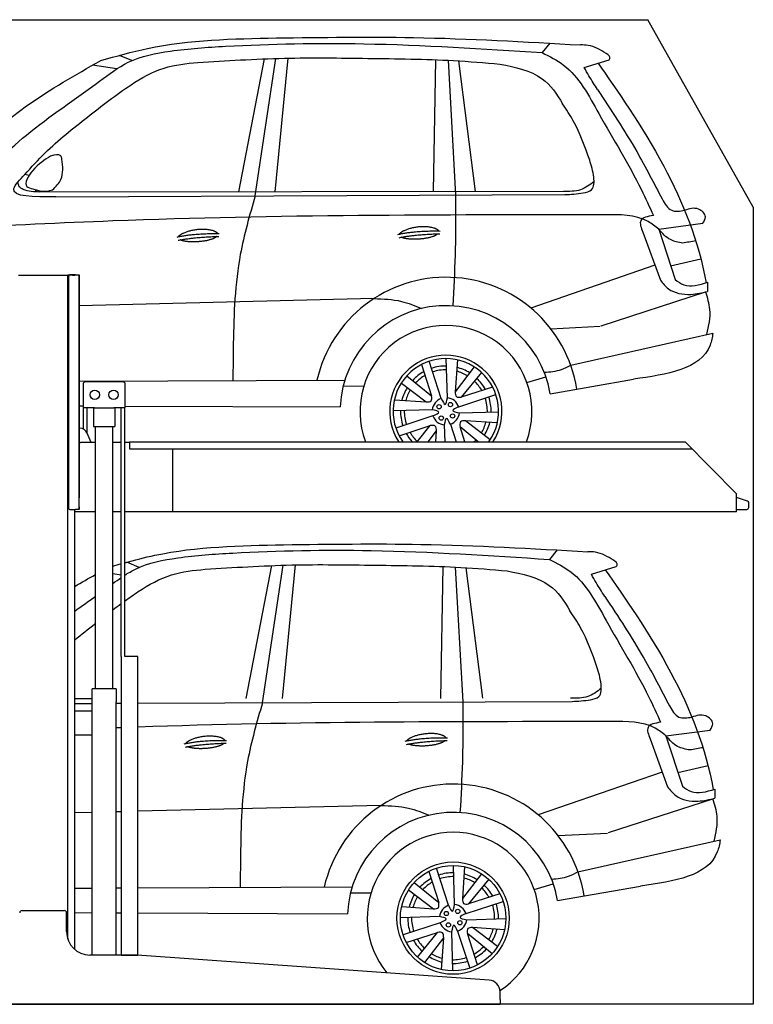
# Model space of a CAD drawing. Header units: millimetres. Extents: x 200 to 5400, y -300 to 3900.
# Tile 3 of 3: x 2269 to 5400, y -300 to 3900. Entities that reach past the tile are written whole.
import ezdxf

# ---------------------------------------------------------------- set-up
doc = ezdxf.new("R2010")
doc.units = ezdxf.units.MM
doc.layers.add('car', color=10, linetype='Continuous')

msp = doc.modelspace()

# ---------------------------------------------------------------- linework, layer by layer
for p, q in [((5400, 3100), (4950, 3900)), ((2264.1, 2810), (2274.1, 2810)), ((2274.1, 2810), (2464.1, 2810)), ((2464.1, 2810), (2474.1, 2810)), ((2479.1, 2810), (2474.1, 2810)), ((2474.1, -21.2), (2474.1, 2810)), ((2478.1, 2806), (2478.1, 1816)), ((2478.1, 1815), (2478.1, 2805)), ((2494.1, 2810), (2479.1, 2810)), ((2507.1, 2811), (2483.1, 2811)), ((2494.1, 2810), (2504.1, 2810)), ((2504.1, 2811), (2504.1, 2810)), ((2507.1, 2811), (2523.1, 2811)), ((2523.1, 2811), (2523.1, 1861)), ((2523.1, 1822), (2523.1, 2810)), ((2709.6, 2355), (2549.6, 2355)), ((2539.6, 2345), (2539.6, 2245)), ((2719.6, 2245), (2719.6, 2345)), ((2588.8, 2245), (2539.6, 2245)), ((2542, 2152.7), (2542, 2245)), ((2557.1, 2136.4), (2557.1, 2245)), ((2584.6, 2245), (2584.6, 2165)), ((2588.8, 2245), (2670.4, 2245)), ((2719.6, 2245), (2670.4, 2245)), ((2674.6, 2245), (2674.6, 2165)), ((2702.1, 1183), (2702.1, 2245)), ((2717.2, 1183), (2717.2, 2245)), ((2525.2, 2157), (2523.1, 2157)), ((2584.6, 2165), (2674.6, 2165)), ((2592.1, 1045), (2592.1, 2165)), ((2667.1, 1045), (2667.1, 2165)), ((2574.3, 2097), (2557.2, 2136)), ((2738.1, 2100), (5108.6, 2100)), ((2738.1, 2100), (2738.1, 2070)), ((2523.1, 2097), (2528.1, 2097)), ((2592.1, 2097), (2528.1, 2097)), ((2702.1, 2097), (2667.1, 2097)), ((2738.1, 2097), (2717.2, 2097)), ((2738.1, 2070), (5138.3, 2070)), ((2923.1, 1800), (2923.1, 2070)), ((5108.6, 2100), (5328.6, 1878.1)), ((5328.6, 1800), (5328.6, 1878.1)), ((2483.1, 1810), (2507.1, 1810)), ((2504.1, -66), (2504.1, 1810)), ((2523.1, 1810), (2507.1, 1810)), ((2523.1, 1810), (2523.1, 1822)), ((2523.1, 1822), (2523.1, 1811)), ((2592.1, 1800), (2504.1, 1800)), ((2702.1, 1800), (2667.1, 1800)), ((5328.6, 1800), (2717.2, 1800)), ((2773.6, 1183), (2719.6, 1183)), ((2680.8, 1045), (2578.3, 1045)), ((2578.3, -90), (2578.3, 1045)), ((2680.8, 1045), (2680.8, 990)), ((2680.8, 850), (2680.8, 990)), ((2578.3, 950), (2504.1, 950)), ((2578.3, 842), (2578.3, 958)), ((2504.1, 850), (2578.3, 850)), ((2680.8, -90), (2680.8, 850)), ((2279.1, 100), (2459.1, 100)), ((2469.1, 10), (2469.1, 90)), ((2767.3, -90), (2569.1, -90)), ((4272.6, -196.7), (2770.8, -90.1)), ((4319.1, -280), (4319.1, -246.6)), ((4319.1, -280), (4319.1, -300)), ((1994.1, -300), (3024.1, -300)), ((3024.1, -300), (4054.1, -300)), ((4054.1, -300), (4319.1, -300))]:
    msp.add_line(p, q)
for points in [[(1500, 3900), (4950, 3900)], [(5400, 3100), (5400, -300), (200, -300), (200, 3400)], [(2702.1, 1183), (2702.1, -90), (2773.6, -90), (2773.6, 1183)], [(2773.6, 1183), (2717.2, 1183)]]:
    msp.add_lwpolyline(points)
msp.add_lwpolyline([(5328.6, 1811), (5372.6, 1811, 0.414214), (5380.6, 1819), (5380.6, 1839.2, 0.32492), (5375, 1846.8), (5328.6, 1861.9)], format="xyb")
for centre in [(2589.6, 2300), (2669.6, 2300)]:
    msp.add_circle(centre, 20)
for centre, radius, start, end in [((2483.1, 2806), 5, 90, 180), ((2549.6, 2345), 10, 90, 180), ((2709.6, 2345), 10, 0, 90), ((2525.2, 2122), 35, 23.6294, 90), ((2483.1, 1815), 5, 180, 270), ((2279.1, 90), 10, 90, 180), ((2459.1, 90), 10, 0, 90), ((2569.1, 10), 100, 180, 270), ((2767.3, -140), 50, 85.9407, 90), ((4269.1, -246.6), 50, 0, 85.9407)]:
    msp.add_arc(centre, radius, start, end)
at = {"layer": 'car'}
for p, q in [((4532.3, 3800.1), (4498.9, 3759.5)), ((2747.6, 3725.3), (2694.8, 3747.8)), ((2683.6, 3690.3), (2580.1, 3705.6)), ((3204.5, 3165.9), (3313.8, 3732.9)), ((3274.1, 3148.2), (3362.1, 3734.7)), ((3360.1, 3166), (3414.8, 3736.1)), ((4035.7, 3166.8), (4045.3, 3729.2)), ((4097.1, 3726.9), (4128.8, 3152.1)), ((4214.6, 3167), (4143.5, 3724.2)), ((4678.1, 3696.1), (4784.3, 3728.8)), ((2309.4, 3235.7), (2290.9, 3239.3)), ((2335.3, 3175.2), (2339.8, 3165.3)), ((4589.4, 3167.4), (2354.5, 3164.9)), ((2423.6, 3145), (4595.8, 3154)), ((4996.3, 3006.5), (5184.4, 3031.5)), ((4928.3, 2993.7), (5003.2, 2789.6)), ((4996.3, 3006.5), (5066.4, 2791.6)), ((5047.2, 2850.5), (5175.9, 2880.4)), ((4980.1, 2852.5), (4451.2, 2669.5)), ((5205.1, 2779.9), (5204.9, 2740.6)), ((4750.6, 2594), (5196.6, 2738.7)), ((3780.8, 2710.1), (2523.1, 2679.7)), ((4535.7, 2581.7), (4746, 2592.5)), ((4620.7, 2426.4), (5227.5, 2563.5)), ((4068.5, 2284.4), (4016.5, 2442.7)), ((4094.3, 2287.3), (4089.7, 2454.2)), ((4137, 2448.8), (4127.9, 2312.7)), ((3984.1, 2428.9), (4026.9, 2295.4)), ((4208.7, 2419), (4127.9, 2312.7)), ((4239.6, 2395.3), (4153.9, 2290.2)), ((2523.1, 2357.6), (3657.2, 2362.9)), ((3921.7, 2381.1), (4026.9, 2295.4)), ((4433.9, 2352.1), (4515.1, 2376)), ((4533.4, 2304.6), (4888.1, 2366.4)), ((3650.2, 2337.7), (3737.8, 2337.3)), ((3898, 2350.2), (4004.3, 2269.4)), ((4287.4, 2333), (4153.9, 2290.2)), ((3868.3, 2278.6), (4004.3, 2269.4)), ((4142.9, 2248.6), (4301.1, 2300.5)), ((2523.1, 2252.6), (2539.6, 2252.6)), ((2719.6, 2251.9), (3637.2, 2248.2)), ((4029.7, 2235.8), (3862.8, 2231.3)), ((4145.8, 2222.7), (4312.7, 2227.3)), ((4032.6, 2210), (3874.4, 2158)), ((4307.3, 2180), (4171.2, 2189.2)), ((4277.5, 2108.4), (4171.2, 2189.2)), ((3888.1, 2125.6), (4021.6, 2168.4)), ((3965.9, 2100), (4021.6, 2168.4)), ((4012.8, 2100), (4047.6, 2145.8)), ((4044.6, 2100), (4047.6, 2145.8)), ((4081.2, 2171.2), (4083.2, 2100)), ((4107, 2174.1), (4131.4, 2100)), ((4168.9, 2100), (4148.7, 2163.2)), ((4226.1, 2100), (4148.7, 2163.2)), ((4563.3, 1638.3), (4529.9, 1597.7)), ((2778.6, 1563.5), (2725.8, 1586)), ((3235.5, 1004.1), (3344.8, 1571.1)), ((3305.1, 986.4), (3393.1, 1572.9)), ((3391.1, 1004.3), (3445.8, 1574.3)), ((4066.7, 1005), (4076.3, 1567.4)), ((4128.1, 1565.1), (4159.8, 990.3)), ((4245.6, 1005.2), (4174.5, 1562.5)), ((4709.1, 1534.4), (4815.3, 1567)), ((2702.1, 1530.4), (2667.1, 1535.6)), ((2578.3, 1003.4), (2504.1, 1003.3)), ((2504.1, 983.4), (2578.3, 983.7)), ((2680.8, 984.1), (2702.1, 984.2)), ((2773.6, 984.5), (4626.8, 992.3)), ((5027.3, 844.7), (5215.4, 869.7)), ((5027.3, 844.7), (5097.4, 629.9)), ((4959.3, 832), (5034.2, 627.8)), ((5078.2, 688.7), (5206.9, 718.7)), ((5011.1, 690.7), (4482.2, 507.8)), ((5236, 618.1), (5235.9, 578.8)), ((3811.8, 548.4), (2773.6, 523.2)), ((4781.6, 432.2), (5227.6, 576.9)), ((2578.3, 518.5), (2504.1, 516.7)), ((2702.1, 521.5), (2680.8, 521)), ((4566.7, 420), (4777, 430.7)), ((4651.7, 264.6), (5258.5, 401.7)), ((4015, 267.2), (4057.9, 133.6)), ((4099.5, 122.7), (4047.5, 280.9)), ((4125.3, 125.6), (4120.7, 292.5)), ((4168, 287), (4158.9, 151)), ((4239.7, 257.2), (4158.9, 151)), ((3952.7, 219.3), (4057.9, 133.6)), ((4270.6, 233.5), (4184.9, 128.4)), ((4464.9, 190.4), (4546.1, 214.2)), ((2504.1, 195.6), (2578.3, 195.9)), ((2680.8, 196.4), (2702.1, 196.5)), ((2773.6, 196.8), (3688.2, 201.1)), ((3681.2, 175.9), (3768.8, 175.6)), ((3929, 188.4), (4035.3, 107.6)), ((4318.4, 171.2), (4184.9, 128.4)), ((4564.4, 142.8), (4919.1, 204.6)), ((4173.9, 86.8), (4332.1, 138.8)), ((2504.1, 91.1), (2578.3, 90.8)), ((2680.8, 90.4), (2702.1, 90.3)), ((2773.6, 90), (3668.2, 86.4)), ((3899.3, 116.8), (4035.3, 107.6)), ((4060.7, 74.1), (3893.8, 69.5)), ((4063.6, 48.2), (3905.4, -3.7)), ((4176.8, 61), (4343.7, 65.6)), ((3919.1, -36.2), (4052.6, 6.6)), ((3966.9, -98.5), (4052.6, 6.6)), ((4112.2, 9.5), (4116.8, -157.4)), ((4138, 12.4), (4190, -145.9)), ((4222.5, -132.1), (4179.7, 1.4)), ((4284.8, -84.3), (4179.7, 1.4)), ((4338.3, 18.2), (4202.2, 27.4)), ((4308.5, -53.4), (4202.2, 27.4)), ((3997.9, -122.2), (4078.6, -15.9)), ((4069.5, -152), (4078.6, -15.9))]:
    msp.add_line(p, q, dxfattribs=at)
for centre, radius in [((4058.9, 2249.1), 9.14), ((4107.6, 2258.2), 9.14), ((4068, 2200.4), 9.14), ((4116.6, 2209.5), 9.14), ((4118.8, 67.5), 239.6), ((4118.8, 67.5), 225), ((4089.9, 87.3), 9.14), ((4138.6, 96.4), 9.14), ((4099, 38.6), 9.14), ((4147.6, 47.7), 9.14)]:
    msp.add_circle(centre, radius, dxfattribs=at)
for centre, radius, start, end in [((4088.6, 2236.1), 565.1, 8.9823, 167.1318), ((4088.3, 2228.7), 451.5, 9.677, 177.526), ((4088.3, 2228.7), 366.9, 339.4671, 200.5329), ((4087.8, 2229.3), 239.6, 327.346, 212.654), ((4087.8, 2229.3), 225, 324.9219, 215.0781), ((4087.8, 2229.3), 193.5, 119.0448, 137.0279), ((4087.8, 2229.3), 193.5, 89.1618, 108.5078), ((4087.8, 2229.3), 177.3, 88.9422, 108.5375), ((4087.8, 2229.3), 177.3, 58.7678, 74.9567), ((4087.8, 2229.3), 193.5, 58.2647, 75.9004), ((4087.8, 2229.3), 177.3, 120.0854, 136.6832), ((4087.8, 2229.3), 177.3, 30.0854, 46.6832), ((4087.8, 2229.3), 193.5, 29.0448, 47.0279), ((4087.8, 2229.3), 193.5, 148.2647, 165.9004), ((4087.8, 2229.3), 177.3, 148.7678, 164.9567), ((4087.8, 2229.3), 58.4, 109.2625, 173.5611), ((4087.8, 2229.3), 58.4, 19.2625, 83.5611), ((4087.8, 2229.3), 177.3, 358.9422, 18.5375), ((4087.8, 2229.3), 193.5, 359.1618, 18.5078), ((4087.8, 2229.3), 193.5, 179.1618, 198.5078), ((4087.8, 2229.3), 177.3, 178.9422, 198.5375), ((4087.8, 2229.3), 58.4, 199.2625, 263.5611), ((4087.8, 2229.3), 58.4, 289.2625, 353.5611), ((4087.8, 2229.3), 177.3, 328.7678, 344.9567), ((4087.8, 2229.3), 193.5, 328.2647, 345.9004), ((4087.8, 2229.3), 193.5, 209.0448, 221.9283), ((4087.8, 2229.3), 177.3, 210.0854, 226.6832), ((4087.8, 2229.3), 177.3, 313.197, 316.6832), ((4119.6, 74.3), 565.1, 8.9823, 167.1318), ((4119.3, 66.9), 451.5, 9.677, 177.526), ((4119.3, 66.9), 366.9, 302.9257, 219.3421), ((4118.8, 67.5), 193.5, 89.1618, 108.5078), ((4118.8, 67.5), 193.5, 58.2647, 75.9004), ((4118.8, 67.5), 193.5, 119.0448, 137.0279), ((4118.8, 67.5), 177.3, 120.0854, 136.6832), ((4118.8, 67.5), 177.3, 88.9422, 108.5375), ((4118.8, 67.5), 177.3, 58.7678, 74.9567), ((4118.8, 67.5), 193.5, 148.2647, 165.9004), ((4118.8, 67.5), 177.3, 30.0854, 46.6832), ((4118.8, 67.5), 193.5, 29.0448, 47.0279), ((4118.8, 67.5), 177.3, 148.7678, 164.9567), ((4118.8, 67.5), 193.5, 359.1618, 18.5078), ((4118.8, 67.5), 58.4, 109.2625, 173.5611), ((4118.8, 67.5), 58.4, 19.2625, 83.5611), ((4118.8, 67.5), 177.3, 358.9422, 18.5375), ((4118.8, 67.5), 193.5, 179.1618, 198.5078), ((4118.8, 67.5), 177.3, 178.9422, 198.5375), ((4118.8, 67.5), 58.4, 199.2625, 263.5611), ((4118.8, 67.5), 58.4, 289.2625, 353.5611), ((4118.8, 67.5), 177.3, 328.7678, 344.9567), ((4118.8, 67.5), 193.5, 328.2647, 345.9004), ((4118.8, 67.5), 193.5, 209.0448, 227.0279), ((4118.8, 67.5), 177.3, 210.0854, 226.6832), ((4118.8, 67.5), 177.3, 300.0854, 316.6832), ((4118.8, 67.5), 193.5, 299.0448, 317.0279), ((4118.8, 67.5), 193.5, 238.2647, 255.9004), ((4118.8, 67.5), 177.3, 238.7678, 254.9567), ((4118.8, 67.5), 177.3, 268.9422, 288.5375), ((4118.8, 67.5), 193.5, 269.1618, 288.5078)]:
    msp.add_arc(centre, radius, start, end, dxfattribs=at)
for points, degree, knots in [([(3364.6, 3822), (3559.6, 3824.7), (3992.7, 3830.7), (4425.1, 3805.9), (4662.8, 3792.3)], 3, [0, 0, 0, 0, 584.976681, 1298.907598, 1298.907598, 1298.907598, 1298.907598]), ([(1984.1, 3168.8), (1997.4, 3176), (2113.5, 3238.8), (2301.1, 3426.7), (2546.3, 3586.9), (2738.7, 3735.7), (2929.4, 3772.9), (3264.4, 3796), (3795.6, 3805.5), (4245.4, 3776), (4498.9, 3759.5)], 3, [0, 0, 0, 0, 45.351452, 395.523318, 782.913354, 929.071228, 1115.478936, 1351.149091, 1941.727651, 2703.78435, 2703.78435, 2703.78435, 2703.78435]), ([(2615.3, 3725.4), (2681.6, 3744.3), (2925.1, 3813.7), (3179.5, 3818.5), (3364.6, 3822)], 3, [0, 0, 0, 0, 206.495745, 757.724152, 757.724152, 757.724152, 757.724152]), ([(4772, 3756.4), (4747.3, 3771.1), (4712.9, 3791.7), (4673.7, 3792.2), (4662.8, 3792.3)], 3, [0, 0, 0, 0, 83.830498, 116.447683, 116.447683, 116.447683, 116.447683]), ([(3211.1, 3728.3), (3273.7, 3731.2), (3454.6, 3739.8), (3758.1, 3734.2), (4065.1, 3732.1), (4252.9, 3716.3), (4318.7, 3710.7)], 3, [0, 0, 0, 0, 188.025534, 543.305189, 910.289452, 1108.433992, 1108.433992, 1108.433992, 1108.433992]), ([(4498.9, 3759.5), (4530.6, 3743.4), (4639.6, 3688.4), (4758.3, 3459.9), (4888.4, 3251.4), (4956.7, 3101.8), (4973.3, 3064.9)], 3, [0, 0, 0, 0, 105.195129, 361.428723, 733.644679, 854.645425, 854.645425, 854.645425, 854.645425]), ([(4784.3, 3728.8), (4785.9, 3730.9), (4793.3, 3740.7), (4781.3, 3749.5), (4772, 3756.4)], 3, [0, 0, 0, 0, 7.339161, 34.112135, 34.112135, 34.112135, 34.112135]), ([(1850.3, 3127.1), (1992.8, 3271.5), (2222.8, 3504.5), (2507.2, 3664.6), (2615.3, 3725.4)], 3, [0, 0, 0, 0, 604.373646, 975.168481, 975.168481, 975.168481, 975.168481]), ([(2559.1, 3484.8), (2619.3, 3532.3), (2720.8, 3612.5), (2878.4, 3702.5), (3041.8, 3719.7), (3150.6, 3725.2), (3211.1, 3728.3)], 3, [0, 0, 0, 0, 230.479334, 389.11333, 534.337492, 716.66336, 716.66336, 716.66336, 716.66336]), ([(4318.7, 3710.7), (4384, 3697.5), (4497.5, 3674.4), (4562.4, 3582.9), (4586.1, 3540.4)], 3, [0, 0, 0, 0, 190.239055, 330.997019, 330.997019, 330.997019, 330.997019]), ([(4735.2, 3601.6), (4722.7, 3621.1), (4702.8, 3652.1), (4684.8, 3684.2), (4678.1, 3696.1)], 3, [0, 0, 0, 0, 69.474789, 110.480014, 110.480014, 110.480014, 110.480014]), ([(4737.4, 3714.4), (4814.3, 3605.3), (5025.6, 3305.1), (5166.9, 2955.5), (5198.2, 2777.8)], 3, [0, 0, 0, 0, 580.634749, 1102.370404, 1102.370404, 1102.370404, 1102.370404]), ([(4735.2, 3601.6), (4792.8, 3514.7), (4892.6, 3364), (4975.5, 3203.3), (5010.6, 3135.3)], 3, [0, 0, 0, 0, 312.264167, 541.871874, 541.871874, 541.871874, 541.871874]), ([(4701.7, 3300.7), (4681.5, 3358.1), (4651.7, 3442.6), (4602, 3516.7), (4586.1, 3540.4)], 3, [0, 0, 0, 0, 181.459019, 266.966352, 266.966352, 266.966352, 266.966352]), ([(2290.9, 3239.3), (2319.2, 3270.8), (2400.5, 3361.2), (2496.6, 3436.1), (2559.1, 3484.8)], 3, [0, 0, 0, 0, 127.056681, 364.221545, 364.221545, 364.221545, 364.221545]), ([(2401.2, 3318.3), (2375.9, 3302.7), (2332.3, 3275.8), (2278.6, 3190.1), (2315.2, 3180.5), (2325.6, 3177.8)], 3, [0, 0, 0, 0, 99.192741, 170.683444, 198.77997, 198.77997, 198.77997, 198.77997]), ([(2449.6, 3304.9), (2448.2, 3310.1), (2442.8, 3330.4), (2418.9, 3323.5), (2401.2, 3318.3)], 3, [0, 0, 0, 0, 14.873702, 57.850414, 57.850414, 57.850414, 57.850414]), ([(2409.3, 3173.8), (2423.4, 3188), (2458.7, 3223.5), (2453, 3274.4), (2449.6, 3304.9)], 3, [0, 0, 0, 0, 57.705784, 143.687429, 143.687429, 143.687429, 143.687429]), ([(4595.8, 3154), (4621.2, 3155.1), (4658.8, 3156.8), (4721.4, 3171), (4721, 3238.6), (4708.8, 3277.8), (4701.7, 3300.7)], 3, [0, 0, 0, 0, 78.689426, 116.967929, 170.53405, 245.579008, 245.579008, 245.579008, 245.579008]), ([(2423.6, 3145), (2329.3, 3143.8), (2196.1, 3142.1), (2269.4, 3217.3), (2290.9, 3239.3)], 3, [0, 0, 0, 0, 182.758897, 258.266649, 258.266649, 258.266649, 258.266649]), ([(2354.5, 3164.9), (2330.5, 3165.3), (2299.8, 3165.9), (2264.5, 3186.1), (2262.7, 3200.6), (2261.8, 3208.1)], 3, [0, 0, 0, 0, 71.46309, 91.510179, 112.900079, 112.900079, 112.900079, 112.900079]), ([(4720.1, 3209.4), (4701.6, 3195.5), (4662.9, 3166.7), (4614.5, 3167.1), (4589.4, 3167.4)], 3, [0, 0, 0, 0, 67.576369, 140.796247, 140.796247, 140.796247, 140.796247]), ([(2325.6, 3177.8), (2346.2, 3172.1), (2374.4, 3164.3), (2402, 3171.8), (2409.3, 3173.8)], 3, [0, 0, 0, 0, 62.356931, 84.896562, 84.896562, 84.896562, 84.896562]), ([(4128.8, 3152.1), (4129.3, 3066.6), (4130.1, 2908.9), (4121.2, 2751.4), (4117.2, 2679.3)], 3, [0, 0, 0, 0, 256.384982, 473.051529, 473.051529, 473.051529, 473.051529]), ([(3274.1, 3148.2), (3250.2, 3065.5), (3191, 2860.6), (3180.8, 2593), (3179.5, 2413.5), (3179.1, 2360.6)], 3, [0, 0, 0, 0, 257.64675, 637.924871, 796.668816, 796.668816, 796.668816, 796.668816]), ([(5010.6, 3135.3), (5022.3, 3114.9), (5044.2, 3076.7), (5087, 3083.6), (5106.9, 3086.8)], 3, [0, 0, 0, 0, 63.453756, 118.657455, 118.657455, 118.657455, 118.657455]), ([(4762.6, 3067.4), (4063.8, 3067.6), (3143.7, 3067.9), (2225, 3021.9), (2004, 3010.8)], 3, [0, 0, 0, 0, 2095.724608, 2759.503145, 2759.503145, 2759.503145, 2759.503145]), ([(4996.3, 3006.5), (4981.5, 3018.2), (4916.2, 3069.8), (4829.5, 3068.5), (4762.6, 3067.4)], 3, [0, 0, 0, 0, 56.06166, 246.222682, 246.222682, 246.222682, 246.222682]), ([(5184.4, 3031.5), (5190.2, 3040.5), (5204.7, 3063.4), (5161.2, 3104.5), (5126.6, 3093.2), (5106.9, 3086.8)], 3, [0, 0, 0, 0, 29.343748, 74.117087, 133.177281, 133.177281, 133.177281, 133.177281]), ([(4973.3, 3064.9), (4949.7, 3060.7), (4905.8, 3053), (4921.2, 3012.5), (4928.3, 2993.7)], 3, [0, 0, 0, 0, 57.874648, 107.918725, 107.918725, 107.918725, 107.918725]), ([(2946.6, 2974.1), (2950.8, 2982.1), (2975.8, 2997.7), (3028.2, 3015.7), (3087.5, 3009), (3110.7, 2994), (3113.7, 2987.5)], 5, [0.0312671, 0.0312671, 0.0312671, 0.0312671, 0.0312671, 0.0312671, 0.300106, 0.4826295, 0.4826295, 0.4826295, 0.4826295, 0.4826295, 0.4826295]), ([(3889.7, 2985.4), (3893.9, 2993.4), (3918.9, 3009), (3971.3, 3026.9), (4030.6, 3020.3), (4053.8, 3005.3), (4056.8, 2998.8)], 5, [0.0312671, 0.0312671, 0.0312671, 0.0312671, 0.0312671, 0.0312671, 0.300106, 0.4826295, 0.4826295, 0.4826295, 0.4826295, 0.4826295, 0.4826295]), ([(4053.6, 2986.6), (4048.3, 2981.3), (4024.9, 2968.7), (3979.7, 2960.7), (3936.1, 2961.3), (3907.8, 2967.1), (3897.6, 2971.9)], 5, [0.5496739, 0.5496739, 0.5496739, 0.5496739, 0.5496739, 0.5496739, 0.700106, 0.9266319, 0.9266319, 0.9266319, 0.9266319, 0.9266319, 0.9266319]), ([(5098.4, 2946.6), (5080.1, 2950.1), (5039.2, 2957.8), (5011.6, 2989.2), (4996.3, 3006.5)], 3, [0, 0, 0, 0, 54.49027, 121.377774, 121.377774, 121.377774, 121.377774]), ([(3110.5, 2975.4), (3105.2, 2970.1), (3081.7, 2957.5), (3036.6, 2949.4), (2993, 2950), (2964.7, 2955.8), (2954.5, 2960.6)], 5, [0.5496739, 0.5496739, 0.5496739, 0.5496739, 0.5496739, 0.5496739, 0.700106, 0.9266319, 0.9266319, 0.9266319, 0.9266319, 0.9266319, 0.9266319]), ([(5003.2, 2789.6), (5013.8, 2775.9), (5045, 2735.8), (5126.5, 2722.3), (5181.6, 2735.2), (5204.9, 2740.6)], 3, [0, 0, 0, 0, 50.994806, 149.615606, 222.002292, 222.002292, 222.002292, 222.002292]), ([(5066.4, 2791.6), (5078.4, 2782.9), (5118.9, 2753.5), (5169.4, 2768.9), (5205.1, 2779.9)], 3, [0, 0, 0, 0, 42.886176, 145.312702, 145.312702, 145.312702, 145.312702]), ([(5202.1, 2557.7), (5209.9, 2593.3), (5223.5, 2654.5), (5204.5, 2713.8), (5196.6, 2738.7)], 3, [0, 0, 0, 0, 106.707837, 183.836657, 183.836657, 183.836657, 183.836657]), ([(3780.8, 2710.1), (3820.5, 2708.8), (3891, 2706.4), (3956.1, 2679.8), (3984.6, 2668.1)], 3, [0, 0, 0, 0, 117.86301, 209.509914, 209.509914, 209.509914, 209.509914]), ([(5227.5, 2563.5), (5225, 2545.3), (5197.2, 2410.8), (5031.9, 2387.1), (4888.1, 2366.4)], 3, [1412.147604, 1412.147604, 1412.147604, 1412.147604, 1465.89547, 1824.229083, 1824.229083, 1824.229083, 1824.229083]), ([(4620.7, 2426.4), (4607.2, 2418.9), (4572.4, 2399.9), (4532.6, 2396.5), (4508.3, 2394.5)], 3, [0, 0, 0, 0, 45.890784, 117.975972, 117.975972, 117.975972, 117.975972]), ([(4127.9, 2312.7), (4128.1, 2304.4), (4128.6, 2287.5), (4145.4, 2289.3), (4153.9, 2290.2)], 3, [0, 0, 0, 0, 21.015031, 42.395724, 42.395724, 42.395724, 42.395724]), ([(4004.3, 2269.4), (4012.7, 2269.6), (4029.5, 2270.1), (4027.7, 2286.9), (4026.9, 2295.4)], 3, [0, 0, 0, 0, 21.015031, 42.395724, 42.395724, 42.395724, 42.395724]), ([(4068.5, 2284.4), (4074.4, 2271.4), (4086.2, 2245.6), (4091.6, 2273.4), (4094.3, 2287.3)], 3, [0, 0, 0, 0, 30.121084, 60.04882, 60.04882, 60.04882, 60.04882]), ([(4032.6, 2210), (4045.6, 2215.9), (4071.5, 2227.7), (4043.6, 2233.1), (4029.7, 2235.8)], 3, [0, 0, 0, 0, 30.121084, 60.04882, 60.04882, 60.04882, 60.04882]), ([(4142.9, 2248.6), (4129.9, 2242.6), (4104, 2230.8), (4131.9, 2225.4), (4145.8, 2222.7)], 3, [0, 0, 0, 0, 30.121084, 60.04882, 60.04882, 60.04882, 60.04882]), ([(4107, 2174.1), (4101.1, 2187.1), (4089.3, 2213), (4083.9, 2185.1), (4081.2, 2171.2)], 3, [0, 0, 0, 0, 30.121084, 60.04882, 60.04882, 60.04882, 60.04882]), ([(4171.2, 2189.2), (4162.9, 2188.9), (4146, 2188.5), (4147.8, 2171.6), (4148.7, 2163.2)], 3, [0, 0, 0, 0, 21.015031, 42.395724, 42.395724, 42.395724, 42.395724]), ([(4047.6, 2145.8), (4047.4, 2154.2), (4046.9, 2171), (4030.1, 2169.3), (4021.6, 2168.4)], 3, [0, 0, 0, 0, 21.015031, 42.395724, 42.395724, 42.395724, 42.395724]), ([(2717.2, 1583.6), (2760, 1595.4), (2980.8, 1652.4), (3210.5, 1656.7), (3395.6, 1660.2)], 3, [73.504537, 73.504537, 73.504537, 73.504537, 206.495745, 757.724152, 757.724152, 757.724152, 757.724152]), ([(2717.2, 1530.2), (2732.1, 1539.8), (2800.8, 1580), (2960.4, 1611.1), (3295.4, 1634.2), (3826.6, 1643.7), (4276.4, 1614.3), (4529.9, 1597.7)], 3, [875.592305, 875.592305, 875.592305, 875.592305, 929.071228, 1115.478936, 1351.149091, 1941.727651, 2703.78435, 2703.78435, 2703.78435, 2703.78435]), ([(3395.6, 1660.2), (3590.6, 1662.9), (4023.7, 1668.9), (4456.1, 1644.1), (4693.8, 1630.5)], 3, [0, 0, 0, 0, 584.976681, 1298.907598, 1298.907598, 1298.907598, 1298.907598]), ([(4529.9, 1597.7), (4561.6, 1581.7), (4670.6, 1526.6), (4789.3, 1298.1), (4919.4, 1089.7), (4987.7, 940), (5004.3, 903.1)], 3, [0, 0, 0, 0, 105.195129, 361.428723, 733.644679, 854.645425, 854.645425, 854.645425, 854.645425]), ([(4803, 1594.6), (4778.3, 1609.4), (4743.9, 1629.9), (4704.7, 1630.4), (4693.8, 1630.5)], 3, [0, 0, 0, 0, 83.830498, 116.447683, 116.447683, 116.447683, 116.447683]), ([(2717.2, 1420.4), (2736.2, 1434.1), (2799.1, 1477.7), (2909.4, 1540.7), (3072.8, 1558), (3181.6, 1563.4), (3242.1, 1566.5)], 3, [160.291642, 160.291642, 160.291642, 160.291642, 230.479334, 389.11333, 534.337492, 716.66336, 716.66336, 716.66336, 716.66336]), ([(3242.1, 1566.5), (3304.7, 1569.5), (3485.6, 1578), (3789.1, 1572.4), (4096.1, 1570.3), (4283.9, 1554.5), (4349.7, 1549)], 3, [0, 0, 0, 0, 188.025534, 543.305189, 910.289452, 1108.433992, 1108.433992, 1108.433992, 1108.433992]), ([(4815.3, 1567), (4816.9, 1569.1), (4824.3, 1578.9), (4812.3, 1587.7), (4803, 1594.6)], 3, [0, 0, 0, 0, 7.339161, 34.112135, 34.112135, 34.112135, 34.112135]), ([(4349.7, 1549), (4414.9, 1535.7), (4528.5, 1512.6), (4593.4, 1421.1), (4617.1, 1378.7)], 3, [0, 0, 0, 0, 190.239055, 330.997019, 330.997019, 330.997019, 330.997019]), ([(4766.2, 1439.8), (4753.7, 1459.3), (4733.8, 1490.3), (4715.8, 1522.4), (4709.1, 1534.4)], 3, [0, 0, 0, 0, 69.474789, 110.480014, 110.480014, 110.480014, 110.480014]), ([(4768.4, 1552.6), (4845.3, 1443.5), (5056.6, 1143.3), (5197.9, 793.7), (5229.2, 616)], 3, [0, 0, 0, 0, 580.634749, 1102.370404, 1102.370404, 1102.370404, 1102.370404]), ([(4766.2, 1439.8), (4823.7, 1352.9), (4923.6, 1202.2), (5006.5, 1041.6), (5041.6, 973.5)], 3, [0, 0, 0, 0, 312.264167, 541.871874, 541.871874, 541.871874, 541.871874]), ([(4732.7, 1138.9), (4712.5, 1196.3), (4682.7, 1280.8), (4633, 1354.9), (4617.1, 1378.7)], 3, [0, 0, 0, 0, 181.459019, 266.966352, 266.966352, 266.966352, 266.966352]), ([(4626.8, 992.3), (4652.2, 993.4), (4689.8, 995), (4752.4, 1009.3), (4752, 1076.8), (4739.8, 1116), (4732.7, 1138.9)], 3, [0, 0, 0, 0, 78.689426, 116.967929, 170.53405, 245.579008, 245.579008, 245.579008, 245.579008]), ([(4751.1, 1047.6), (4732.6, 1033.8), (4693.9, 1004.9), (4645.5, 1005.4), (4620.4, 1005.6)], 3, [0, 0, 0, 0, 67.576369, 140.796247, 140.796247, 140.796247, 140.796247]), ([(3305.1, 986.4), (3281.2, 903.7), (3222, 698.9), (3211.8, 431.3), (3210.5, 251.7), (3210.1, 198.9)], 3, [0, 0, 0, 0, 257.64675, 637.924871, 796.668816, 796.668816, 796.668816, 796.668816]), ([(4159.8, 990.3), (4160.3, 904.8), (4161.1, 747.1), (4152.2, 589.6), (4148.2, 517.5)], 3, [0, 0, 0, 0, 256.384982, 473.051529, 473.051529, 473.051529, 473.051529]), ([(5041.6, 973.5), (5053.3, 953.1), (5075.2, 915), (5118, 921.9), (5137.9, 925.1)], 3, [0, 0, 0, 0, 63.453756, 118.657455, 118.657455, 118.657455, 118.657455]), ([(5215.4, 869.7), (5221.2, 878.8), (5235.7, 901.6), (5192.2, 942.7), (5157.6, 931.4), (5137.9, 925.1)], 3, [0, 0, 0, 0, 29.343748, 74.117087, 133.177281, 133.177281, 133.177281, 133.177281]), ([(5027.3, 844.7), (5012.5, 856.5), (4947.2, 908), (4860.5, 906.7), (4793.6, 905.7)], 3, [0, 0, 0, 0, 56.06166, 246.222682, 246.222682, 246.222682, 246.222682]), ([(5004.3, 903.1), (4980.7, 899), (4936.8, 891.3), (4952.2, 850.8), (4959.3, 832)], 3, [0, 0, 0, 0, 57.874648, 107.918725, 107.918725, 107.918725, 107.918725]), ([(2702.1, 879.7), (2700.7, 879.7), (2693.6, 879.4), (2686.6, 879.1), (2680.8, 878.9)], 3, [2091.688491, 2091.688491, 2091.688491, 2091.688491, 2095.724608, 2112.956119, 2112.956119, 2112.956119, 2112.956119]), ([(2977.6, 812.3), (2981.8, 820.3), (3006.8, 836), (3059.2, 853.9), (3118.5, 847.3), (3141.7, 832.3), (3144.7, 825.8)], 5, [0.0312671, 0.0312671, 0.0312671, 0.0312671, 0.0312671, 0.0312671, 0.300106, 0.4826295, 0.4826295, 0.4826295, 0.4826295, 0.4826295, 0.4826295]), ([(3920.7, 823.6), (3924.9, 831.6), (3949.9, 847.2), (4002.3, 865.1), (4061.6, 858.5), (4084.8, 843.5), (4087.8, 837)], 5, [0.0312671, 0.0312671, 0.0312671, 0.0312671, 0.0312671, 0.0312671, 0.300106, 0.4826295, 0.4826295, 0.4826295, 0.4826295, 0.4826295, 0.4826295]), ([(5129.4, 784.8), (5111.1, 788.3), (5070.2, 796), (5042.6, 827.4), (5027.3, 844.7)], 3, [0, 0, 0, 0, 54.49027, 121.377774, 121.377774, 121.377774, 121.377774]), ([(3141.5, 813.6), (3136.2, 808.3), (3112.7, 795.7), (3067.6, 787.6), (3024, 788.3), (2995.7, 794.1), (2985.5, 798.9)], 5, [0.5496739, 0.5496739, 0.5496739, 0.5496739, 0.5496739, 0.5496739, 0.700106, 0.9266319, 0.9266319, 0.9266319, 0.9266319, 0.9266319, 0.9266319]), ([(4084.6, 824.9), (4079.3, 819.5), (4055.9, 806.9), (4010.7, 798.9), (3967.1, 799.5), (3938.8, 805.3), (3928.6, 810.1)], 5, [0.5496739, 0.5496739, 0.5496739, 0.5496739, 0.5496739, 0.5496739, 0.700106, 0.9266319, 0.9266319, 0.9266319, 0.9266319, 0.9266319, 0.9266319]), ([(5034.2, 627.8), (5044.8, 614.1), (5076, 574), (5157.5, 560.5), (5212.6, 573.4), (5235.9, 578.8)], 3, [0, 0, 0, 0, 50.994806, 149.615606, 222.002292, 222.002292, 222.002292, 222.002292]), ([(5097.4, 629.9), (5109.4, 621.2), (5149.9, 591.7), (5200.4, 607.2), (5236, 618.1)], 3, [0, 0, 0, 0, 42.886176, 145.312702, 145.312702, 145.312702, 145.312702]), ([(3811.8, 548.4), (3851.5, 547), (3922, 544.6), (3987.1, 518), (4015.6, 506.4)], 3, [0, 0, 0, 0, 117.86301, 209.509914, 209.509914, 209.509914, 209.509914]), ([(5233.1, 396), (5240.9, 431.5), (5254.5, 492.7), (5235.5, 552), (5227.6, 576.9)], 3, [0, 0, 0, 0, 106.707837, 183.836657, 183.836657, 183.836657, 183.836657]), ([(5258.5, 401.7), (5256, 383.5), (5228.2, 249.1), (5062.9, 225.3), (4919.1, 204.6)], 3, [1412.147604, 1412.147604, 1412.147604, 1412.147604, 1465.89547, 1824.229083, 1824.229083, 1824.229083, 1824.229083]), ([(4651.7, 264.6), (4638.2, 257.2), (4603.4, 238.1), (4563.6, 234.8), (4539.3, 232.7)], 3, [0, 0, 0, 0, 45.890784, 117.975972, 117.975972, 117.975972, 117.975972]), ([(4035.3, 107.6), (4043.7, 107.9), (4060.5, 108.3), (4058.7, 125.2), (4057.9, 133.6)], 3, [0, 0, 0, 0, 21.015031, 42.395724, 42.395724, 42.395724, 42.395724]), ([(4158.9, 151), (4159.1, 142.6), (4159.6, 125.8), (4176.4, 127.5), (4184.9, 128.4)], 3, [0, 0, 0, 0, 21.015031, 42.395724, 42.395724, 42.395724, 42.395724]), ([(4099.5, 122.7), (4105.4, 109.7), (4117.2, 83.8), (4122.6, 111.7), (4125.3, 125.6)], 3, [0, 0, 0, 0, 30.121084, 60.04882, 60.04882, 60.04882, 60.04882]), ([(4173.9, 86.8), (4160.9, 80.9), (4135, 69.1), (4162.9, 63.7), (4176.8, 61)], 3, [0, 0, 0, 0, 30.121084, 60.04882, 60.04882, 60.04882, 60.04882]), ([(4063.6, 48.2), (4076.6, 54.2), (4102.5, 66), (4074.6, 71.4), (4060.7, 74.1)], 3, [0, 0, 0, 0, 30.121084, 60.04882, 60.04882, 60.04882, 60.04882]), ([(4078.6, -15.9), (4078.4, -7.6), (4077.9, 9.3), (4061.1, 7.5), (4052.6, 6.6)], 3, [0, 0, 0, 0, 21.015031, 42.395724, 42.395724, 42.395724, 42.395724]), ([(4138, 12.4), (4132.1, 25.4), (4120.3, 51.2), (4114.9, 23.4), (4112.2, 9.5)], 3, [0, 0, 0, 0, 30.121084, 60.04882, 60.04882, 60.04882, 60.04882]), ([(4202.2, 27.4), (4193.9, 27.2), (4177, 26.7), (4178.8, 9.9), (4179.7, 1.4)], 3, [0, 0, 0, 0, 21.015031, 42.395724, 42.395724, 42.395724, 42.395724])]:
    msp.add_open_spline(points, degree=degree, knots=knots, dxfattribs=at)
for points, degree in [([(2940.5, 2972.8), (3015.9, 2989.7), (3121.1, 2987.4)], 2), ([(3883.6, 2984), (3959, 3000.9), (4064.2, 2998.6)], 2), ([(3888.7, 2970.2), (3962.7, 2984.8), (4062.1, 2986.8)], 2), ([(2945.6, 2958.9), (3019.6, 2973.5), (3119, 2975.6)], 2), ([(5154.2, 2956.5), (5135.6, 2953.2), (5117, 2949.9), (5098.4, 2946.6)], 3), ([(2667.1, 1569.6), (2678.7, 1572.9), (2690.4, 1576.2), (2702.1, 1579.5)], 3), ([(2504.1, 1482.3), (2533.2, 1499.5), (2562.6, 1516.4), (2592.1, 1533.1)], 3), ([(2667.1, 1495), (2678.6, 1503.6), (2690.3, 1512), (2702.1, 1520.1)], 3), ([(2504.1, 1377.5), (2533.3, 1398.3), (2562.8, 1419), (2592.1, 1440.1)], 3), ([(2667.1, 1383.1), (2678.7, 1392), (2690.3, 1400.7), (2702.1, 1409.4)], 3), ([(2504.1, 1254.8), (2532.3, 1278), (2561.2, 1300.5), (2590.1, 1323)], 3), ([(2590.1, 1323), (2590.8, 1323.5), (2591.4, 1324.1), (2592.1, 1324.6)], 3), ([(4793.6, 905.7), (4120, 905.9), (3446.5, 906), (2773.6, 882.3)], 3), ([(2971.5, 811), (3046.9, 827.9), (3152.1, 825.6)], 2), ([(2976.6, 797.2), (3050.6, 811.8), (3150, 813.8)], 2), ([(3914.6, 822.3), (3990, 839.2), (4095.2, 836.9)], 2), ([(3919.7, 808.4), (3993.7, 823), (4093.1, 825.1)], 2), ([(5185.2, 794.7), (5166.6, 791.4), (5148, 788.1), (5129.4, 784.8)], 3)]:
    msp.add_open_spline(points, degree=degree, dxfattribs=at)

doc.saveas('drawing.dxf')
